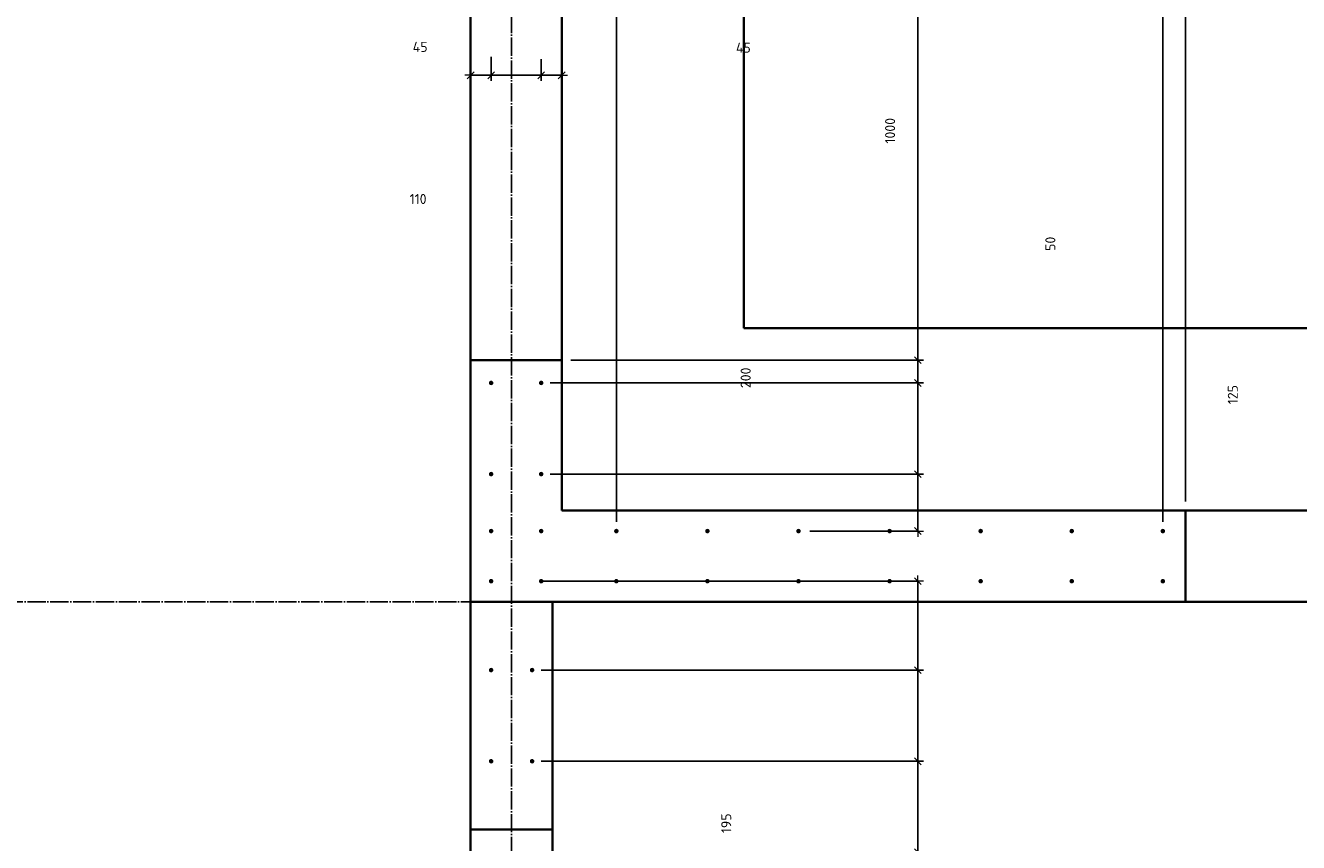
# Model space of a CAD drawing. Header units: millimetres. Extents: x 27309 to 183995, y -852 to 48500.
# Tile 40 of 93: x 138672 to 141468, y 43372 to 45164. Entities that reach past the tile are written whole.
import ezdxf

# ---------------------------------------------------------------- set-up
doc = ezdxf.new("R2010")
doc.units = ezdxf.units.MM
doc.header["$PDMODE"] = 65
for name, pattern in [('______11', [50, 40, -5, 0, -5]), ('______5', [110, 80, -10, 10, -10]), ('________', [0])]:
    doc.linetypes.add(name, pattern=pattern)
doc.layers.add('Арм.стержн. Выпуски', color=180, linetype='Continuous', lineweight=35)
doc.layers.add('Размерная линия_ общее', color=7, linetype='Continuous', lineweight=13)
doc.layers.add('Осевая линия_ общее', color=7, linetype='______5', lineweight=13, true_color=0xa0a0a0)
doc.styles.add('ISOCPEUR', font='ISOCPEUR')
doc.dimstyles.new('DIMSTYLE_3', dxfattribs={"dimtxt": 22, "dimasz": 25, "dimexe": 0, "dimexo": 0, "dimgap": 11, "dimtad": 2, "dimdec": 0, "dimrnd": 5, "dimzin": 12, "dimdsep": 46, "dimtxsty": 'ISOCPEUR', "dimblk1": 'ALL_ML_STRICH', "dimblk2": 'ALL_ML_STRICH', "dimsah": 1, "dimcen": 0, "dimclrd": 7, "dimclre": 256, "dimclrt": 7, "dimadec": 0, "dimazin": 0, "dimtfac": 1, "dimtdec": 0, "dimtix": 1, "dimtmove": 2, "dimatfit": 3, "dimfxl": 0, "dimtzin": 0, "dimlwd": 0, "dimlwe": -3, "dimarcsym": 0})
doc.dimstyles.new('DIMSTYLE_5', dxfattribs={"dimtxt": 22, "dimasz": 25, "dimexe": 0, "dimexo": 0, "dimgap": 11, "dimtad": 2, "dimdec": 0, "dimrnd": 5, "dimzin": 12, "dimdsep": 46, "dimtxsty": 'ISOCPEUR', "dimblk1": 'ALL_ML_STRICH', "dimblk2": 'ALL_ML_STRICH', "dimsah": 1, "dimcen": 0, "dimclrd": 7, "dimclre": 256, "dimclrt": 7, "dimadec": 0, "dimazin": 0, "dimtfac": 1, "dimtdec": 0, "dimtix": 1, "dimtmove": 2, "dimatfit": 3, "dimfxl": 0, "dimtvp": 1.2, "dimtzin": 0, "dimlwd": 0, "dimlwe": -3, "dimarcsym": 0})
doc.dimstyles.new('DIMSTYLE_6', dxfattribs={"dimtxt": 22, "dimasz": 25, "dimexe": 0, "dimexo": 0, "dimgap": 11, "dimtad": 0, "dimdec": 0, "dimrnd": 5, "dimzin": 12, "dimdsep": 46, "dimtxsty": 'ISOCPEUR', "dimblk1": 'ALL_ML_STRICH', "dimblk2": 'ALL_ML_STRICH', "dimsah": 1, "dimcen": 0, "dimclrd": 7, "dimclre": 256, "dimclrt": 7, "dimadec": 0, "dimazin": 0, "dimtfac": 1, "dimtdec": 0, "dimtix": 1, "dimtmove": 2, "dimatfit": 3, "dimfxl": 0, "dimtzin": 0, "dimlwd": 0, "dimlwe": -3, "dimarcsym": 0})
doc.dimstyles.new('DIMSTYLE_7', dxfattribs={"dimtxt": 22, "dimasz": 25, "dimexe": 0, "dimexo": 0, "dimgap": 11, "dimtad": 0, "dimdec": 0, "dimrnd": 5, "dimzin": 12, "dimdsep": 46, "dimtxsty": 'ISOCPEUR', "dimblk1": 'ALL_ML_STRICH', "dimblk2": 'ALL_ML_STRICH', "dimsah": 1, "dimcen": 0, "dimclrd": 7, "dimclre": 256, "dimclrt": 7, "dimadec": 0, "dimazin": 0, "dimtfac": 1, "dimtdec": 0, "dimtix": 1, "dimtmove": 2, "dimatfit": 3, "dimfxl": 0, "dimtzin": 0, "dimlwd": 0, "dimlwe": -3, "dimarcsym": 0})

# ---------------------------------------------------------------- blocks, each defined once
blk = doc.blocks.new('ALL_ML_STRICH')
at = {"color": 0, "linetype": 'ByBlock', "lineweight": -2}
for p, q in [((-1, 0), (0.5, 0)), ((-0.3, -0.3), (0.3, 0.3)), ((0, -0.5), (0, 0.5))]:
    blk.add_line(p, q, dxfattribs=at)
blk = doc.blocks.new('*D64')
at = {"layer": 'DEFPOINTS', "color": 7, "linetype": 'Continuous', "lineweight": 13, "transparency": 33554687}
for p in [(139785, 43550), (139785, 43350), (140632.1, 43350)]:
    blk.add_point(p, dxfattribs=at)
at = {"layer": 'Размерная линия_ общее', "color": 253, "linetype": 'Continuous', "lineweight": -2, "true_color": 0xa0a0a0, "transparency": 33554687}
for p, q in [((139805, 43550), (140632.1, 43550)), ((139805, 43350), (140632.1, 43350))]:
    blk.add_line(p, q, dxfattribs=at)
at = {"layer": 'Размерная линия_ общее', "color": 7, "linetype": 'Continuous', "lineweight": -2, "transparency": 33554687}
blk.add_line((140632.1, 43350), (140632.1, 43550), dxfattribs=at)
at = {"layer": 'Размерная линия_ общее', "color": 7, "linetype": 'Continuous', "lineweight": 13, "transparency": 33554687, "xscale": 25, "yscale": 25, "zscale": 25}
for p, rotation in [((140632.1, 43550), 90), ((140632.1, 43350), 270)]:
    blk.add_blockref('ALL_ML_STRICH', p, dxfattribs=dict(at, rotation=rotation))
at = {"layer": 'Размерная линия_ общее', "color": 7, "linetype": 'Continuous', "lineweight": 13, "transparency": 33554687, "insert": (141014.9, 42571.8), "char_height": 22, "width": 66, "attachment_point": 5, "rotation": 90, "style": 'ISOCPEUR'}
blk.add_mtext('\\A1;{200}', dxfattribs=at)
blk = doc.blocks.new('*D65')
at = {"layer": 'DEFPOINTS', "color": 7, "linetype": 'Continuous', "lineweight": 13, "transparency": 33554687}
for p in [(139785, 43750), (139785, 43550), (140632.1, 43550)]:
    blk.add_point(p, dxfattribs=at)
at = {"layer": 'Размерная линия_ общее', "color": 253, "linetype": 'Continuous', "lineweight": -2, "true_color": 0xa0a0a0, "transparency": 33554687}
for p, q in [((139805, 43750), (140632.1, 43750)), ((139805, 43550), (140632.1, 43550))]:
    blk.add_line(p, q, dxfattribs=at)
at = {"layer": 'Размерная линия_ общее', "color": 7, "linetype": 'Continuous', "lineweight": -2, "transparency": 33554687}
blk.add_line((140632.1, 43550), (140632.1, 43750), dxfattribs=at)
at = {"layer": 'Размерная линия_ общее', "color": 7, "linetype": 'Continuous', "lineweight": 13, "transparency": 33554687, "xscale": 25, "yscale": 25, "zscale": 25}
for p, rotation in [((140632.1, 43750), 90), ((140632.1, 43550), 270)]:
    blk.add_blockref('ALL_ML_STRICH', p, dxfattribs=dict(at, rotation=rotation))
at = {"layer": 'Размерная линия_ общее', "color": 7, "linetype": 'Continuous', "lineweight": 13, "transparency": 33554687, "insert": (141400, 42930), "char_height": 22, "width": 66, "attachment_point": 5, "rotation": 90, "style": 'ISOCPEUR'}
blk.add_mtext('\\A1;{200}', dxfattribs=at)
blk = doc.blocks.new('*D66')
at = {"layer": 'DEFPOINTS', "color": 7, "linetype": 'Continuous', "lineweight": 13, "transparency": 33554687}
for p in [(139785, 43945), (139785, 43750), (140632.1, 43750)]:
    blk.add_point(p, dxfattribs=at)
at = {"layer": 'Размерная линия_ общее', "color": 253, "linetype": 'Continuous', "lineweight": -2, "true_color": 0xa0a0a0, "transparency": 33554687}
for p, q in [((139805, 43945), (140632.1, 43945)), ((139805, 43750), (140632.1, 43750))]:
    blk.add_line(p, q, dxfattribs=at)
at = {"layer": 'Размерная линия_ общее', "color": 7, "linetype": 'Continuous', "lineweight": -2, "transparency": 33554687}
blk.add_line((140632.1, 43750), (140632.1, 43945), dxfattribs=at)
at = {"layer": 'Размерная линия_ общее', "color": 7, "linetype": 'Continuous', "lineweight": 13, "transparency": 33554687, "xscale": 25, "yscale": 25, "zscale": 25}
for p, rotation in [((140632.1, 43945), 90), ((140632.1, 43750), 270)]:
    blk.add_blockref('ALL_ML_STRICH', p, dxfattribs=dict(at, rotation=rotation))
at = {"layer": 'Размерная линия_ общее', "color": 7, "linetype": 'Continuous', "lineweight": 13, "transparency": 33554687, "insert": (140211.3, 43413.9), "char_height": 22, "width": 66, "attachment_point": 5, "rotation": 90, "style": 'ISOCPEUR'}
blk.add_mtext('\\A1;{195}', dxfattribs=at)
blk = doc.blocks.new('*D167')
at = {"layer": 'DEFPOINTS', "color": 7, "linetype": 'Continuous', "lineweight": 13, "transparency": 33554687}
for p in [(139805, 45110.4), (139850, 45055), (139850, 45015.7)]:
    blk.add_point(p, dxfattribs=at)
at = {"layer": 'Размерная линия_ общее', "color": 253, "linetype": 'Continuous', "lineweight": -2, "true_color": 0xa0a0a0, "transparency": 33554687}
for p, q in [((139805, 45090.4), (139805, 45055)), ((139850, 45035.7), (139850, 45055))]:
    blk.add_line(p, q, dxfattribs=at)
at = {"layer": 'Размерная линия_ общее', "color": 7, "linetype": 'Continuous', "lineweight": -2, "transparency": 33554687}
blk.add_line((139850, 45055), (139805, 45055), dxfattribs=at)
at = {"layer": 'Размерная линия_ общее', "color": 7, "linetype": 'Continuous', "lineweight": 13, "transparency": 33554687, "xscale": 25, "yscale": 25, "zscale": 25}
for p, rotation in [((139805, 45055), 180), ((139850, 45055), 360)]:
    blk.add_blockref('ALL_ML_STRICH', p, dxfattribs=dict(at, rotation=rotation))
at = {"layer": 'Размерная линия_ общее', "color": 7, "linetype": 'Continuous', "lineweight": 13, "transparency": 33554687, "insert": (140249, 45115.6), "char_height": 22, "width": 44, "attachment_point": 5, "style": 'ISOCPEUR'}
blk.add_mtext('\\A1;{45}', dxfattribs=at)
blk = doc.blocks.new('*D168')
at = {"layer": 'DEFPOINTS', "color": 7, "linetype": 'Continuous', "lineweight": 13, "transparency": 33554687}
for p in [(139695, 45115.4), (139805, 45110.4), (139805, 45055)]:
    blk.add_point(p, dxfattribs=at)
at = {"layer": 'Размерная линия_ общее', "color": 253, "linetype": 'Continuous', "lineweight": -2, "true_color": 0xa0a0a0, "transparency": 33554687}
for p, q in [((139695, 45095.4), (139695, 45055)), ((139805, 45090.4), (139805, 45055))]:
    blk.add_line(p, q, dxfattribs=at)
at = {"layer": 'Размерная линия_ общее', "color": 7, "linetype": 'Continuous', "lineweight": -2, "transparency": 33554687}
blk.add_line((139805, 45055), (139695, 45055), dxfattribs=at)
at = {"layer": 'Размерная линия_ общее', "color": 7, "linetype": 'Continuous', "lineweight": 13, "transparency": 33554687, "xscale": 25, "yscale": 25, "zscale": 25}
for p, rotation in [((139695, 45055), 180), ((139805, 45055), 360)]:
    blk.add_blockref('ALL_ML_STRICH', p, dxfattribs=dict(at, rotation=rotation))
at = {"layer": 'Размерная линия_ общее', "color": 7, "linetype": 'Continuous', "lineweight": 13, "transparency": 33554687, "insert": (139534.7, 44783.6), "char_height": 22, "width": 66, "attachment_point": 5, "style": 'ISOCPEUR'}
blk.add_mtext('\\A1;{110}', dxfattribs=at)
blk = doc.blocks.new('*D169')
at = {"layer": 'DEFPOINTS', "color": 7, "linetype": 'Continuous', "lineweight": 13, "transparency": 33554687}
for p in [(139695, 45115.4), (139695, 45055), (139650, 45026.5)]:
    blk.add_point(p, dxfattribs=at)
at = {"layer": 'Размерная линия_ общее', "color": 253, "linetype": 'Continuous', "lineweight": -2, "true_color": 0xa0a0a0, "transparency": 33554687}
for p, q in [((139695, 45095.4), (139695, 45055)), ((139650, 45046.5), (139650, 45055))]:
    blk.add_line(p, q, dxfattribs=at)
at = {"layer": 'Размерная линия_ общее', "color": 7, "linetype": 'Continuous', "lineweight": -2, "transparency": 33554687}
blk.add_line((139695, 45055), (139650, 45055), dxfattribs=at)
at = {"layer": 'Размерная линия_ общее', "color": 7, "linetype": 'Continuous', "lineweight": 13, "transparency": 33554687, "xscale": 25, "yscale": 25, "zscale": 25}
for p, rotation in [((139650, 45055), 180), ((139695, 45055), 360)]:
    blk.add_blockref('ALL_ML_STRICH', p, dxfattribs=dict(at, rotation=rotation))
at = {"layer": 'Размерная линия_ общее', "color": 7, "linetype": 'Continuous', "lineweight": 13, "transparency": 33554687, "insert": (139539.2, 45117.3), "char_height": 22, "width": 44, "attachment_point": 5, "style": 'ISOCPEUR'}
blk.add_mtext('\\A1;{45}', dxfattribs=at)
blk = doc.blocks.new('*D170')
at = {"layer": 'DEFPOINTS', "color": 7, "linetype": 'Continuous', "lineweight": 13, "transparency": 33554687}
for p in [(139805, 44180), (140375, 44055), (140632.1, 44055)]:
    blk.add_point(p, dxfattribs=at)
at = {"layer": 'Размерная линия_ общее', "color": 253, "linetype": 'Continuous', "lineweight": -2, "true_color": 0xa0a0a0, "transparency": 33554687}
for p, q in [((139825, 44180), (140632.1, 44180)), ((140395, 44055), (140632.1, 44055))]:
    blk.add_line(p, q, dxfattribs=at)
at = {"layer": 'Размерная линия_ общее', "color": 7, "linetype": 'Continuous', "lineweight": -2, "transparency": 33554687}
blk.add_line((140632.1, 44055), (140632.1, 44180), dxfattribs=at)
at = {"layer": 'Размерная линия_ общее', "color": 7, "linetype": 'Continuous', "lineweight": 13, "transparency": 33554687, "xscale": 25, "yscale": 25, "zscale": 25}
for p, rotation in [((140632.1, 44180), 90), ((140632.1, 44055), 270)]:
    blk.add_blockref('ALL_ML_STRICH', p, dxfattribs=dict(at, rotation=rotation))
at = {"layer": 'Размерная линия_ общее', "color": 7, "linetype": 'Continuous', "lineweight": 13, "transparency": 33554687, "insert": (141323.7, 44354.3), "char_height": 22, "width": 66, "attachment_point": 5, "rotation": 90, "style": 'ISOCPEUR'}
blk.add_mtext('\\A1;{125}', dxfattribs=at)
blk = doc.blocks.new('*D171')
at = {"layer": 'DEFPOINTS', "color": 7, "linetype": 'Continuous', "lineweight": 13, "transparency": 33554687}
for p in [(139805, 44380), (139805, 44180), (140632.1, 44180)]:
    blk.add_point(p, dxfattribs=at)
at = {"layer": 'Размерная линия_ общее', "color": 253, "linetype": 'Continuous', "lineweight": -2, "true_color": 0xa0a0a0, "transparency": 33554687}
for p, q in [((139825, 44380), (140632.1, 44380)), ((139825, 44180), (140632.1, 44180))]:
    blk.add_line(p, q, dxfattribs=at)
at = {"layer": 'Размерная линия_ общее', "color": 7, "linetype": 'Continuous', "lineweight": -2, "transparency": 33554687}
blk.add_line((140632.1, 44180), (140632.1, 44380), dxfattribs=at)
at = {"layer": 'Размерная линия_ общее', "color": 7, "linetype": 'Continuous', "lineweight": 13, "transparency": 33554687, "xscale": 25, "yscale": 25, "zscale": 25}
for p, rotation in [((140632.1, 44380), 90), ((140632.1, 44180), 270)]:
    blk.add_blockref('ALL_ML_STRICH', p, dxfattribs=dict(at, rotation=rotation))
at = {"layer": 'Размерная линия_ общее', "color": 7, "linetype": 'Continuous', "lineweight": 13, "transparency": 33554687, "insert": (140254, 44391.2), "char_height": 22, "width": 66, "attachment_point": 5, "rotation": 90, "style": 'ISOCPEUR'}
blk.add_mtext('\\A1;{200}', dxfattribs=at)
blk = doc.blocks.new('*D172')
at = {"layer": 'DEFPOINTS', "color": 7, "linetype": 'Continuous', "lineweight": 13, "transparency": 33554687}
for p in [(139850, 44430), (139805, 44380), (140632.1, 44380)]:
    blk.add_point(p, dxfattribs=at)
at = {"layer": 'Размерная линия_ общее', "color": 253, "linetype": 'Continuous', "lineweight": -2, "true_color": 0xa0a0a0, "transparency": 33554687}
for p, q in [((139870, 44430), (140632.1, 44430)), ((139825, 44380), (140632.1, 44380))]:
    blk.add_line(p, q, dxfattribs=at)
at = {"layer": 'Размерная линия_ общее', "color": 7, "linetype": 'Continuous', "lineweight": -2, "transparency": 33554687}
blk.add_line((140632.1, 44380), (140632.1, 44430), dxfattribs=at)
at = {"layer": 'Размерная линия_ общее', "color": 7, "linetype": 'Continuous', "lineweight": 13, "transparency": 33554687, "xscale": 25, "yscale": 25, "zscale": 25}
for p, rotation in [((140632.1, 44430), 90), ((140632.1, 44380), 270)]:
    blk.add_blockref('ALL_ML_STRICH', p, dxfattribs=dict(at, rotation=rotation))
at = {"layer": 'Размерная линия_ общее', "color": 7, "linetype": 'Continuous', "lineweight": 13, "transparency": 33554687, "insert": (140923, 44685.3), "char_height": 22, "width": 44, "attachment_point": 5, "rotation": 90, "style": 'ISOCPEUR'}
blk.add_mtext('\\A1;{50}', dxfattribs=at)
blk = doc.blocks.new('*D173')
at = {"layer": 'DEFPOINTS', "color": 7, "linetype": 'Continuous', "lineweight": 13, "transparency": 33554687}
for p in [(139850, 45430), (139850, 44430), (140632.1, 44430)]:
    blk.add_point(p, dxfattribs=at)
at = {"layer": 'Размерная линия_ общее', "color": 253, "linetype": 'Continuous', "lineweight": -2, "true_color": 0xa0a0a0, "transparency": 33554687}
for p, q in [((139870, 45430), (140632.1, 45430)), ((139870, 44430), (140632.1, 44430))]:
    blk.add_line(p, q, dxfattribs=at)
at = {"layer": 'Размерная линия_ общее', "color": 7, "linetype": 'Continuous', "lineweight": -2, "transparency": 33554687}
blk.add_line((140632.1, 44430), (140632.1, 45430), dxfattribs=at)
at = {"layer": 'Размерная линия_ общее', "color": 7, "linetype": 'Continuous', "lineweight": 13, "transparency": 33554687, "xscale": 25, "yscale": 25, "zscale": 25}
for p, rotation in [((140632.1, 45430), 90), ((140632.1, 44430), 270)]:
    blk.add_blockref('ALL_ML_STRICH', p, dxfattribs=dict(at, rotation=rotation))
at = {"layer": 'Размерная линия_ общее', "color": 7, "linetype": 'Continuous', "lineweight": 13, "transparency": 33554687, "insert": (140571.1, 44933.3), "char_height": 22, "width": 88, "attachment_point": 5, "rotation": 90, "style": 'ISOCPEUR'}
blk.add_mtext('\\A1;{1000}', dxfattribs=at)
blk = doc.blocks.new('*D327')
at = {"layer": 'DEFPOINTS', "color": 7, "linetype": 'Continuous', "lineweight": 13, "transparency": 33554687}
for p in [(139805, 46497.3), (139805, 45895), (139970, 44055)]:
    blk.add_point(p, dxfattribs=at)
at = {"layer": 'Размерная линия_ общее', "color": 253, "linetype": 'Continuous', "lineweight": -2, "true_color": 0xa0a0a0, "transparency": 33554687}
for p, q in [((139805, 45915), (139805, 46497.3)), ((139970, 44075), (139970, 46497.3))]:
    blk.add_line(p, q, dxfattribs=at)
at = {"layer": 'Размерная линия_ общее', "color": 7, "linetype": 'Continuous', "lineweight": -2, "transparency": 33554687}
blk.add_line((139805, 46497.3), (139970, 46497.3), dxfattribs=at)
at = {"layer": 'Размерная линия_ общее', "color": 7, "linetype": 'Continuous', "lineweight": 13, "transparency": 33554687, "xscale": 25, "yscale": 25, "zscale": 25, "rotation": 180}
blk.add_blockref('ALL_ML_STRICH', (139805, 46497.3), dxfattribs=at)
at = {"layer": 'Размерная линия_ общее', "color": 7, "linetype": 'Continuous', "lineweight": 13, "transparency": 33554687, "xscale": 25, "yscale": 25, "zscale": 25}
blk.add_blockref('ALL_ML_STRICH', (139970, 46497.3), dxfattribs=at)
at = {"layer": 'Размерная линия_ общее', "color": 7, "linetype": 'Continuous', "lineweight": 13, "transparency": 33554687, "insert": (140002.9, 46939.2), "char_height": 22, "width": 66, "attachment_point": 5, "style": 'ISOCPEUR'}
blk.add_mtext('\\A1;{165}', dxfattribs=at)
blk = doc.blocks.new('*D328')
at = {"layer": 'DEFPOINTS', "color": 7, "linetype": 'Continuous', "lineweight": 13, "transparency": 33554687}
for p in [(139970, 46497.3), (139970, 44055), (141170, 44055)]:
    blk.add_point(p, dxfattribs=at)
at = {"layer": 'Размерная линия_ общее', "color": 253, "linetype": 'Continuous', "lineweight": -2, "true_color": 0xa0a0a0, "transparency": 33554687}
for p, q in [((139970, 44075), (139970, 46497.3)), ((141170, 44075), (141170, 46497.3))]:
    blk.add_line(p, q, dxfattribs=at)
at = {"layer": 'Размерная линия_ общее', "color": 7, "linetype": 'Continuous', "lineweight": -2, "transparency": 33554687}
blk.add_line((139970, 46497.3), (141170, 46497.3), dxfattribs=at)
at = {"layer": 'Размерная линия_ общее', "color": 7, "linetype": 'Continuous', "lineweight": 13, "transparency": 33554687, "xscale": 25, "yscale": 25, "zscale": 25, "rotation": 180}
blk.add_blockref('ALL_ML_STRICH', (139970, 46497.3), dxfattribs=at)
at = {"layer": 'Размерная линия_ общее', "color": 7, "linetype": 'Continuous', "lineweight": 13, "transparency": 33554687, "xscale": 25, "yscale": 25, "zscale": 25}
blk.add_blockref('ALL_ML_STRICH', (141170, 46497.3), dxfattribs=at)
at = {"layer": 'Размерная линия_ общее', "color": 7, "linetype": 'Continuous', "lineweight": 13, "transparency": 33554687, "insert": (140532.6, 46569.3), "char_height": 22, "width": 1.1, "attachment_point": 1, "line_spacing_factor": 0.60241, "style": 'ISOCPEUR'}
blk.add_mtext('6х200', dxfattribs=at)
blk = doc.blocks.new('*D329')
at = {"layer": 'DEFPOINTS', "color": 7, "linetype": 'Continuous', "lineweight": 13, "transparency": 33554687}
for p in [(141170, 46497.3), (141220, 44100), (141170, 44055)]:
    blk.add_point(p, dxfattribs=at)
at = {"layer": 'Размерная линия_ общее', "color": 253, "linetype": 'Continuous', "lineweight": -2, "true_color": 0xa0a0a0, "transparency": 33554687}
for p, q in [((141170, 44075), (141170, 46497.3)), ((141220, 44120), (141220, 46497.3))]:
    blk.add_line(p, q, dxfattribs=at)
at = {"layer": 'Размерная линия_ общее', "color": 7, "linetype": 'Continuous', "lineweight": -2, "transparency": 33554687}
blk.add_line((141170, 46497.3), (141220, 46497.3), dxfattribs=at)
at = {"layer": 'Размерная линия_ общее', "color": 7, "linetype": 'Continuous', "lineweight": 13, "transparency": 33554687, "xscale": 25, "yscale": 25, "zscale": 25, "rotation": 180}
blk.add_blockref('ALL_ML_STRICH', (141170, 46497.3), dxfattribs=at)
at = {"layer": 'Размерная линия_ общее', "color": 7, "linetype": 'Continuous', "lineweight": 13, "transparency": 33554687, "xscale": 25, "yscale": 25, "zscale": 25}
blk.add_blockref('ALL_ML_STRICH', (141220, 46497.3), dxfattribs=at)
at = {"layer": 'Размерная линия_ общее', "color": 7, "linetype": 'Continuous', "lineweight": 13, "transparency": 33554687, "insert": (141320.7, 46921.8), "char_height": 22, "width": 44, "attachment_point": 5, "style": 'ISOCPEUR'}
blk.add_mtext('\\A1;{50}', dxfattribs=at)
blk = doc.blocks.new('*D330')
at = {"layer": 'DEFPOINTS', "color": 7, "linetype": 'Continuous', "lineweight": 13, "transparency": 33554687}
for p in [(141220, 46497.3), (141220, 44100), (142220, 44100)]:
    blk.add_point(p, dxfattribs=at)
at = {"layer": 'Размерная линия_ общее', "color": 253, "linetype": 'Continuous', "lineweight": -2, "true_color": 0xa0a0a0, "transparency": 33554687}
for p, q in [((141220, 44120), (141220, 46497.3)), ((142220, 44120), (142220, 46497.3))]:
    blk.add_line(p, q, dxfattribs=at)
at = {"layer": 'Размерная линия_ общее', "color": 7, "linetype": 'Continuous', "lineweight": -2, "transparency": 33554687}
blk.add_line((141220, 46497.3), (142220, 46497.3), dxfattribs=at)
at = {"layer": 'Размерная линия_ общее', "color": 7, "linetype": 'Continuous', "lineweight": 13, "transparency": 33554687, "xscale": 25, "yscale": 25, "zscale": 25, "rotation": 180}
blk.add_blockref('ALL_ML_STRICH', (141220, 46497.3), dxfattribs=at)
at = {"layer": 'Размерная линия_ общее', "color": 7, "linetype": 'Continuous', "lineweight": 13, "transparency": 33554687, "xscale": 25, "yscale": 25, "zscale": 25}
blk.add_blockref('ALL_ML_STRICH', (142220, 46497.3), dxfattribs=at)
at = {"layer": 'Размерная линия_ общее', "color": 7, "linetype": 'Continuous', "lineweight": 13, "transparency": 33554687, "insert": (141723.3, 46558.3), "char_height": 22, "width": 88, "attachment_point": 5, "style": 'ISOCPEUR'}
blk.add_mtext('\\A1;{1000}', dxfattribs=at)

msp = doc.modelspace()

# ---------------------------------------------------------------- hatches: boundary and pattern name
at = {"layer": 'Арм.стержн. Выпуски', "linetype": 'Continuous', "lineweight": 35, "transparency": 33554687}
for points in [[(139700, 44380), (139699.6, 44381.9), (139698.5, 44383.5), (139696.9, 44384.6), (139695, 44385), (139693.1, 44384.6), (139691.5, 44383.5), (139690.4, 44381.9), (139690, 44380), (139690.4, 44378.1), (139691.5, 44376.5), (139693.1, 44375.4), (139695, 44375), (139696.9, 44375.4), (139698.5, 44376.5), (139699.6, 44378.1)], [(139810, 44380), (139809.6, 44381.9), (139808.5, 44383.5), (139806.9, 44384.6), (139805, 44385), (139803.1, 44384.6), (139801.5, 44383.5), (139800.4, 44381.9), (139800, 44380), (139800.4, 44378.1), (139801.5, 44376.5), (139803.1, 44375.4), (139805, 44375), (139806.9, 44375.4), (139808.5, 44376.5), (139809.6, 44378.1)], [(139700, 44180), (139699.6, 44181.9), (139698.5, 44183.5), (139696.9, 44184.6), (139695, 44185), (139693.1, 44184.6), (139691.5, 44183.5), (139690.4, 44181.9), (139690, 44180), (139690.4, 44178.1), (139691.5, 44176.5), (139693.1, 44175.4), (139695, 44175), (139696.9, 44175.4), (139698.5, 44176.5), (139699.6, 44178.1)], [(139810, 44180), (139809.6, 44181.9), (139808.5, 44183.5), (139806.9, 44184.6), (139805, 44185), (139803.1, 44184.6), (139801.5, 44183.5), (139800.4, 44181.9), (139800, 44180), (139800.4, 44178.1), (139801.5, 44176.5), (139803.1, 44175.4), (139805, 44175), (139806.9, 44175.4), (139808.5, 44176.5), (139809.6, 44178.1)], [(139700, 44055), (139699.6, 44056.9), (139698.5, 44058.5), (139696.9, 44059.6), (139695, 44060), (139693.1, 44059.6), (139691.5, 44058.5), (139690.4, 44056.9), (139690, 44055), (139690.4, 44053.1), (139691.5, 44051.5), (139693.1, 44050.4), (139695, 44050), (139696.9, 44050.4), (139698.5, 44051.5), (139699.6, 44053.1)], [(139810, 44055), (139809.6, 44056.9), (139808.5, 44058.5), (139806.9, 44059.6), (139805, 44060), (139803.1, 44059.6), (139801.5, 44058.5), (139800.4, 44056.9), (139800, 44055), (139800.4, 44053.1), (139801.5, 44051.5), (139803.1, 44050.4), (139805, 44050), (139806.9, 44050.4), (139808.5, 44051.5), (139809.6, 44053.1)], [(139975, 44055), (139974.6, 44056.9), (139973.5, 44058.5), (139971.9, 44059.6), (139970, 44060), (139968.1, 44059.6), (139966.5, 44058.5), (139965.4, 44056.9), (139965, 44055), (139965.4, 44053.1), (139966.5, 44051.5), (139968.1, 44050.4), (139970, 44050), (139971.9, 44050.4), (139973.5, 44051.5), (139974.6, 44053.1)], [(140175, 44055), (140174.6, 44056.9), (140173.5, 44058.5), (140171.9, 44059.6), (140170, 44060), (140168.1, 44059.6), (140166.5, 44058.5), (140165.4, 44056.9), (140165, 44055), (140165.4, 44053.1), (140166.5, 44051.5), (140168.1, 44050.4), (140170, 44050), (140171.9, 44050.4), (140173.5, 44051.5), (140174.6, 44053.1)], [(140375, 44055), (140374.6, 44056.9), (140373.5, 44058.5), (140371.9, 44059.6), (140370, 44060), (140368.1, 44059.6), (140366.5, 44058.5), (140365.4, 44056.9), (140365, 44055), (140365.4, 44053.1), (140366.5, 44051.5), (140368.1, 44050.4), (140370, 44050), (140371.9, 44050.4), (140373.5, 44051.5), (140374.6, 44053.1)], [(140575, 44055), (140574.6, 44056.9), (140573.5, 44058.5), (140571.9, 44059.6), (140570, 44060), (140568.1, 44059.6), (140566.5, 44058.5), (140565.4, 44056.9), (140565, 44055), (140565.4, 44053.1), (140566.5, 44051.5), (140568.1, 44050.4), (140570, 44050), (140571.9, 44050.4), (140573.5, 44051.5), (140574.6, 44053.1)], [(140775, 44055), (140774.6, 44056.9), (140773.5, 44058.5), (140771.9, 44059.6), (140770, 44060), (140768.1, 44059.6), (140766.5, 44058.5), (140765.4, 44056.9), (140765, 44055), (140765.4, 44053.1), (140766.5, 44051.5), (140768.1, 44050.4), (140770, 44050), (140771.9, 44050.4), (140773.5, 44051.5), (140774.6, 44053.1)], [(140975, 44055), (140974.6, 44056.9), (140973.5, 44058.5), (140971.9, 44059.6), (140970, 44060), (140968.1, 44059.6), (140966.5, 44058.5), (140965.4, 44056.9), (140965, 44055), (140965.4, 44053.1), (140966.5, 44051.5), (140968.1, 44050.4), (140970, 44050), (140971.9, 44050.4), (140973.5, 44051.5), (140974.6, 44053.1)], [(141175, 44055), (141174.6, 44056.9), (141173.5, 44058.5), (141171.9, 44059.6), (141170, 44060), (141168.1, 44059.6), (141166.5, 44058.5), (141165.4, 44056.9), (141165, 44055), (141165.4, 44053.1), (141166.5, 44051.5), (141168.1, 44050.4), (141170, 44050), (141171.9, 44050.4), (141173.5, 44051.5), (141174.6, 44053.1)], [(139700, 43945), (139699.6, 43946.9), (139698.5, 43948.5), (139696.9, 43949.6), (139695, 43950), (139693.1, 43949.6), (139691.5, 43948.5), (139690.4, 43946.9), (139690, 43945), (139690.4, 43943.1), (139691.5, 43941.5), (139693.1, 43940.4), (139695, 43940), (139696.9, 43940.4), (139698.5, 43941.5), (139699.6, 43943.1)], [(139810, 43945), (139809.6, 43946.9), (139808.5, 43948.5), (139806.9, 43949.6), (139805, 43950), (139803.1, 43949.6), (139801.5, 43948.5), (139800.4, 43946.9), (139800, 43945), (139800.4, 43943.1), (139801.5, 43941.5), (139803.1, 43940.4), (139805, 43940), (139806.9, 43940.4), (139808.5, 43941.5), (139809.6, 43943.1)], [(139975, 43945), (139974.6, 43946.9), (139973.5, 43948.5), (139971.9, 43949.6), (139970, 43950), (139968.1, 43949.6), (139966.5, 43948.5), (139965.4, 43946.9), (139965, 43945), (139965.4, 43943.1), (139966.5, 43941.5), (139968.1, 43940.4), (139970, 43940), (139971.9, 43940.4), (139973.5, 43941.5), (139974.6, 43943.1)], [(140175, 43945), (140174.6, 43946.9), (140173.5, 43948.5), (140171.9, 43949.6), (140170, 43950), (140168.1, 43949.6), (140166.5, 43948.5), (140165.4, 43946.9), (140165, 43945), (140165.4, 43943.1), (140166.5, 43941.5), (140168.1, 43940.4), (140170, 43940), (140171.9, 43940.4), (140173.5, 43941.5), (140174.6, 43943.1)], [(140375, 43945), (140374.6, 43946.9), (140373.5, 43948.5), (140371.9, 43949.6), (140370, 43950), (140368.1, 43949.6), (140366.5, 43948.5), (140365.4, 43946.9), (140365, 43945), (140365.4, 43943.1), (140366.5, 43941.5), (140368.1, 43940.4), (140370, 43940), (140371.9, 43940.4), (140373.5, 43941.5), (140374.6, 43943.1)], [(140575, 43945), (140574.6, 43946.9), (140573.5, 43948.5), (140571.9, 43949.6), (140570, 43950), (140568.1, 43949.6), (140566.5, 43948.5), (140565.4, 43946.9), (140565, 43945), (140565.4, 43943.1), (140566.5, 43941.5), (140568.1, 43940.4), (140570, 43940), (140571.9, 43940.4), (140573.5, 43941.5), (140574.6, 43943.1)], [(140775, 43945), (140774.6, 43946.9), (140773.5, 43948.5), (140771.9, 43949.6), (140770, 43950), (140768.1, 43949.6), (140766.5, 43948.5), (140765.4, 43946.9), (140765, 43945), (140765.4, 43943.1), (140766.5, 43941.5), (140768.1, 43940.4), (140770, 43940), (140771.9, 43940.4), (140773.5, 43941.5), (140774.6, 43943.1)], [(140975, 43945), (140974.6, 43946.9), (140973.5, 43948.5), (140971.9, 43949.6), (140970, 43950), (140968.1, 43949.6), (140966.5, 43948.5), (140965.4, 43946.9), (140965, 43945), (140965.4, 43943.1), (140966.5, 43941.5), (140968.1, 43940.4), (140970, 43940), (140971.9, 43940.4), (140973.5, 43941.5), (140974.6, 43943.1)], [(141175, 43945), (141174.6, 43946.9), (141173.5, 43948.5), (141171.9, 43949.6), (141170, 43950), (141168.1, 43949.6), (141166.5, 43948.5), (141165.4, 43946.9), (141165, 43945), (141165.4, 43943.1), (141166.5, 43941.5), (141168.1, 43940.4), (141170, 43940), (141171.9, 43940.4), (141173.5, 43941.5), (141174.6, 43943.1)], [(139700, 43750), (139699.6, 43751.9), (139698.5, 43753.5), (139696.9, 43754.6), (139695, 43755), (139693.1, 43754.6), (139691.5, 43753.5), (139690.4, 43751.9), (139690, 43750), (139690.4, 43748.1), (139691.5, 43746.5), (139693.1, 43745.4), (139695, 43745), (139696.9, 43745.4), (139698.5, 43746.5), (139699.6, 43748.1)], [(139790, 43750), (139789.6, 43751.9), (139788.5, 43753.5), (139786.9, 43754.6), (139785, 43755), (139783.1, 43754.6), (139781.5, 43753.5), (139780.4, 43751.9), (139780, 43750), (139780.4, 43748.1), (139781.5, 43746.5), (139783.1, 43745.4), (139785, 43745), (139786.9, 43745.4), (139788.5, 43746.5), (139789.6, 43748.1)], [(139700, 43550), (139699.6, 43551.9), (139698.5, 43553.5), (139696.9, 43554.6), (139695, 43555), (139693.1, 43554.6), (139691.5, 43553.5), (139690.4, 43551.9), (139690, 43550), (139690.4, 43548.1), (139691.5, 43546.5), (139693.1, 43545.4), (139695, 43545), (139696.9, 43545.4), (139698.5, 43546.5), (139699.6, 43548.1)], [(139790, 43550), (139789.6, 43551.9), (139788.5, 43553.5), (139786.9, 43554.6), (139785, 43555), (139783.1, 43554.6), (139781.5, 43553.5), (139780.4, 43551.9), (139780, 43550), (139780.4, 43548.1), (139781.5, 43546.5), (139783.1, 43545.4), (139785, 43545), (139786.9, 43545.4), (139788.5, 43546.5), (139789.6, 43548.1)]]:
    msp.add_hatch(color=4, dxfattribs=at).paths.add_polyline_path(points)

# ---------------------------------------------------------------- linework, layer by layer
at = {"color": 7, "linetype": 'Continuous', "lineweight": 35, "transparency": 33554687}
for p, q in [((139850, 45940), (139850, 44100)), ((139650, 44100), (139650, 45740)), ((139650, 43900), (139650, 44100)), ((139850, 44100), (152830, 44100)), ((139650, 43900), (139650, 43400)), ((146240, 43900), (139650, 43900)), ((139830, 43400), (139830, 43900)), ((139650, 38320), (139650, 43400)), ((139650, 43400), (139830, 43400)), ((139830, 43400), (139830, 38320))]:
    msp.add_line(p, q, dxfattribs=at)
at = {"color": 7, "linetype": '________', "lineweight": 35, "transparency": 33554687}
for p, q in [((139650, 44430), (139850, 44430)), ((141220, 44100), (141220, 43900))]:
    msp.add_line(p, q, dxfattribs=at)
at = {"layer": 'Осевая линия_ общее', "color": 253, "linetype": '______11', "lineweight": -3, "true_color": 0xa0a0a0, "transparency": 33554687}
for p, q in [((139740, 46340), (139740, 27662.1)), ((125200, 43900), (169325.4, 43900))]:
    msp.add_line(p, q, dxfattribs=at)
at = {"layer": 'Размерная линия_ общее', "color": 7, "linetype": 'Continuous', "lineweight": 35, "transparency": 33554687}
for p, q in [((140250, 46340), (140250, 44500)), ((140250, 44500), (152430, 44500))]:
    msp.add_line(p, q, dxfattribs=at)

# ---------------------------------------------------------------- dimensions: what is measured, and where the dimension line sits
at = {"layer": 'Размерная линия_ общее', "color": 7, "linetype": 'Continuous', "lineweight": 13, "transparency": 33554687}
for base, p1, p2, picture, middle in [((139970, 46497.3), (139805, 45915), (139970, 44075), '*D327', (140002.9, 46939.2)), ((141220, 46497.3), (141170, 44075), (141220, 44120), '*D329', (141320.7, 46921.8)), ((142220, 46497.3), (141220, 44120), (142220, 44120), '*D330', (141723.3, 46558.3))]:
    dim = msp.add_linear_dim(base=base, p1=p1, p2=p2, dimstyle='DIMSTYLE_3', override={"dimpost": '<>', "dimclrd": 7, "dimclre": 253, "dimclrt": 7, "dimlwd": 0, "dimlwe": 65533}, dxfattribs=at)
    dim.commit()
    dim.dimension.update_dxf_attribs({"geometry": picture, "text_midpoint": middle, "dimtype": 160})
dim = msp.add_linear_dim(base=(141170, 46497.3), p1=(139970, 44075), p2=(141170, 44075), text='6х200', dimstyle='DIMSTYLE_3', override={"dimpost": '<>', "dimclrd": 7, "dimclre": 253, "dimclrt": 7, "dimlwd": 0, "dimlwe": 65533}, dxfattribs=at)
dim.commit()
dim.dimension.update_dxf_attribs({"geometry": '*D328', "text_midpoint": (140570, 46508.3), "dimtype": 160})
for base, p1, p2, angle, dimstyle, picture, middle in [((140632.1, 45430), (139870, 44430), (139870, 45430), 90, 'DIMSTYLE_3', '*D173', (140571.1, 44933.3)), ((139650, 45055), (139695, 45095.4), (139650, 45046.5), 180, 'DIMSTYLE_5', '*D169', (139539.2, 45117.3)), ((139805, 45055), (139850, 45035.7), (139805, 45090.4), 180, 'DIMSTYLE_5', '*D167', (140249, 45115.6)), ((139695, 45055), (139805, 45090.4), (139695, 45095.4), 180, 'DIMSTYLE_3', '*D168', (139534.7, 44783.6)), ((140632.1, 44430), (139825, 44380), (139870, 44430), 90, 'DIMSTYLE_7', '*D172', (140923, 44685.3)), ((140632.1, 44380), (139825, 44180), (139825, 44380), 90, 'DIMSTYLE_3', '*D171', (140254, 44391.2)), ((140632.1, 44180), (140395, 44055), (139825, 44180), 90, 'DIMSTYLE_7', '*D170', (141323.7, 44354.3)), ((140632.1, 43945), (139805, 43750), (139805, 43945), 90, 'DIMSTYLE_3', '*D66', (140211.3, 43413.9)), ((140632.1, 43750), (139805, 43550), (139805, 43750), 90, 'DIMSTYLE_7', '*D65', (141400, 42930)), ((140632.1, 43550), (139805, 43350), (139805, 43550), 90, 'DIMSTYLE_6', '*D64', (141014.9, 42571.8))]:
    dim = msp.add_linear_dim(base=base, p1=p1, p2=p2, angle=angle, dimstyle=dimstyle, override={"dimpost": '<>', "dimclrd": 7, "dimclre": 253, "dimclrt": 7, "dimlwd": 0, "dimlwe": 65533}, dxfattribs=at)
    dim.commit()
    dim.dimension.update_dxf_attribs({"geometry": picture, "text_midpoint": middle, "dimtype": 160})

doc.saveas('drawing.dxf')
